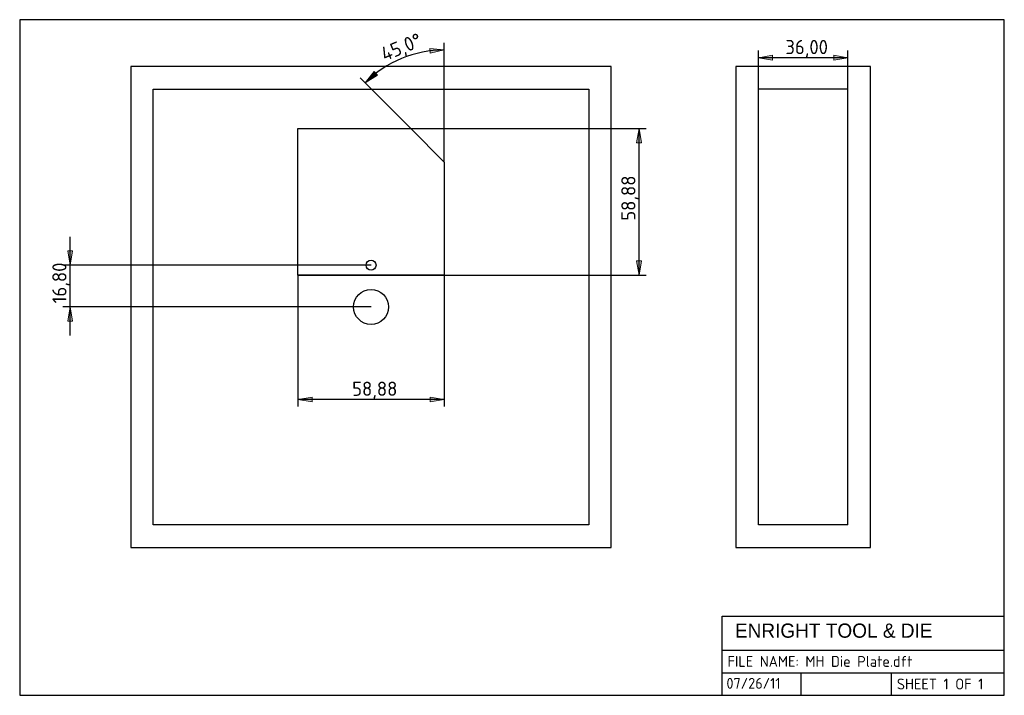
# Model space of a CAD drawing. Header units: inches. Extents: x 10 to 287, y 10 to 200.
import ezdxf
from ezdxf.enums import TextEntityAlignment as Align
from ezdxf.xclip import XClip

# ---------------------------------------------------------------- set-up
doc = ezdxf.new("R2010")
doc.units = ezdxf.units.IN
doc.header["$XCLIPFRAME"] = 2
for name, color, linetype in [('Default', 7, 'Continuous'), ('DV1_Default', 7, 'Continuous'), ('MH_DIE_PLATE', 7, 'Continuous')]:
    doc.layers.add(name, color=color, linetype=linetype)
doc.styles.add('SEACAD_seansi_ttfB', font='seansi.ttf', dxfattribs={"height": 0.2})
doc.styles.add('SEACAD_seiso_ttf', font='seiso.ttf', dxfattribs={"height": 0.2})

# ---------------------------------------------------------------- blocks, each defined once
blk = doc.blocks.new('SE')
at = {"layer": 'DV1_Default', "color": 7, "linetype": 'Continuous', "ltscale": 25.4}
blk.add_circle((108.84, 130.97), 1.4, dxfattribs=at)
at = {"layer": 'MH_DIE_PLATE', "color": 7, "linetype": 'Continuous', "ltscale": 25.4}
for p, q in [((47.59, 180.46), (170.09, 180.46)), ((47.59, 57.96), (47.59, 180.46)), ((170.09, 180.46), (170.09, 57.96)), ((88.24, 169.39), (120.05, 169.39)), ((88.24, 128.17), (88.24, 169.39)), ((120.05, 169.39), (129.46, 159.98)), ((129.46, 159.98), (129.46, 128.17)), ((129.46, 128.17), (88.24, 128.17)), ((170.09, 57.96), (47.59, 57.96))]:
    blk.add_line(p, q, dxfattribs=at)
blk.add_circle((108.84, 119.21), 4.9, dxfattribs=at)
blk = doc.blocks.new('SE1')
at = {"layer": 'MH_DIE_PLATE', "color": 7, "linetype": 'Continuous', "ltscale": 25.4}
for p, q in [((243.01, 180.46), (217.81, 180.46)), ((217.81, 57.96), (217.81, 180.46)), ((243.01, 57.96), (243.01, 180.46)), ((243.01, 57.96), (217.81, 57.96))]:
    blk.add_line(p, q, dxfattribs=at)
blk = doc.blocks.new('GDimGGroup')
at = {"layer": 'Default', "linetype": 'Continuous', "ltscale": 25.4}
for points in [[(23.51, 134.97), (24.17, 130.97), (24.84, 134.97)], [(23.51, 115.21), (24.84, 115.21), (24.17, 119.21)]]:
    blk.add_hatch(color=136, dxfattribs=at).paths.add_polyline_path(points)
at = {"layer": 'Default', "color": 7, "linetype": 'Continuous', "ltscale": 25.4}
for p, q in [((24.17, 111.21), (24.17, 138.97)), ((108.84, 130.97), (22.17, 130.97)), ((108.84, 119.21), (22.17, 119.21))]:
    blk.add_line(p, q, dxfattribs=at)
at = {"layer": 'Default', "color": 136, "linetype": 'Continuous', "lineweight": 20, "ltscale": 25.4}
for points in [[(23.51, 134.97), (24.17, 130.97), (24.84, 134.97), (23.51, 134.97)], [(23.51, 115.21), (24.17, 119.21), (24.84, 115.21), (23.51, 115.21)]]:
    blk.add_lwpolyline(points, close=True, dxfattribs=at)
at = {"layer": 'Default', "color": 7, "linetype": 'Continuous', "ltscale": 25.4, "style": 'SEACAD_seiso_ttf'}
blk.add_text('16,80', height=4, rotation=90, dxfattribs=at).set_placement((19.17, 120.23), align=Align.TOP_LEFT)
blk = doc.blocks.new('GDimGGroup1')
at = {"layer": 'Default', "linetype": 'Continuous', "ltscale": 25.4}
for points in [[(184.9, 165.39), (184.24, 169.39), (183.57, 165.39)], [(184.9, 132.17), (183.57, 132.17), (184.24, 128.17)]]:
    blk.add_hatch(color=136, dxfattribs=at).paths.add_polyline_path(points)
at = {"layer": 'Default', "color": 7, "linetype": 'Continuous', "ltscale": 25.4}
for p, q in [((88.24, 169.39), (186.24, 169.39)), ((184.24, 128.17), (184.24, 169.39)), ((88.24, 128.17), (186.24, 128.17))]:
    blk.add_line(p, q, dxfattribs=at)
at = {"layer": 'Default', "color": 136, "linetype": 'Continuous', "lineweight": 20, "ltscale": 25.4}
for points in [[(184.9, 165.39), (184.24, 169.39), (183.57, 165.39), (184.9, 165.39)], [(184.9, 132.17), (184.24, 128.17), (183.57, 132.17), (184.9, 132.17)]]:
    blk.add_lwpolyline(points, close=True, dxfattribs=at)
at = {"layer": 'Default', "color": 7, "linetype": 'Continuous', "ltscale": 25.4, "style": 'SEACAD_seiso_ttf'}
blk.add_text('58,88', height=4, rotation=90, dxfattribs=at).set_placement((179.24, 143.46), align=Align.TOP_LEFT)
blk = doc.blocks.new('GDimGGroup2')
at = {"layer": 'Default', "linetype": 'Continuous', "ltscale": 25.4}
for points in [[(125.51, 190.57), (129.46, 191.49), (125.42, 191.91)], [(109.74, 185.41), (107.18, 182.26), (110.62, 184.41)]]:
    blk.add_hatch(color=136, dxfattribs=at).paths.add_polyline_path(points)
at = {"layer": 'Default', "color": 7, "linetype": 'Continuous', "ltscale": 25.4}
for p, q in [((129.46, 159.98), (129.46, 193.49)), ((120.05, 169.39), (105.76, 183.68))]:
    blk.add_line(p, q, dxfattribs=at)
at = {"layer": 'Default', "color": 136, "linetype": 'Continuous', "lineweight": 20, "ltscale": 25.4}
for points in [[(125.51, 190.57), (129.46, 191.49), (125.42, 191.91), (125.51, 190.57)], [(109.74, 185.41), (107.18, 182.26), (110.62, 184.41), (109.74, 185.41)]]:
    blk.add_lwpolyline(points, close=True, dxfattribs=at)
at = {"layer": 'Default', "color": 7, "linetype": 'Continuous', "ltscale": 25.4}
blk.add_arc((129.46, 159.98), 31.51, 90, 135, dxfattribs=at)
at = {"layer": 'Default', "color": 7, "linetype": 'Continuous', "ltscale": 25.4, "style": 'SEACAD_seiso_ttf'}
blk.add_text('45,0°', height=4, rotation=22.5, dxfattribs=at).set_placement((111.16, 191.92), align=Align.TOP_LEFT)
blk = doc.blocks.new('GDimGGroup3')
at = {"layer": 'Default', "linetype": 'Continuous', "ltscale": 25.4}
for points in [[(92.24, 92.55), (92.24, 93.88), (88.24, 93.21)], [(125.46, 92.55), (129.46, 93.21), (125.46, 93.88)]]:
    blk.add_hatch(color=136, dxfattribs=at).paths.add_polyline_path(points)
at = {"layer": 'Default', "color": 7, "linetype": 'Continuous', "ltscale": 25.4}
for p, q in [((88.24, 128.17), (88.24, 91.21)), ((129.46, 128.17), (129.46, 91.21)), ((129.46, 93.21), (88.24, 93.21))]:
    blk.add_line(p, q, dxfattribs=at)
at = {"layer": 'Default', "color": 136, "linetype": 'Continuous', "lineweight": 20, "ltscale": 25.4}
for points in [[(92.24, 92.55), (88.24, 93.21), (92.24, 93.88), (92.24, 92.55)], [(125.46, 92.55), (129.46, 93.21), (125.46, 93.88), (125.46, 92.55)]]:
    blk.add_lwpolyline(points, close=True, dxfattribs=at)
at = {"layer": 'Default', "color": 7, "linetype": 'Continuous', "ltscale": 25.4, "style": 'SEACAD_seiso_ttf'}
blk.add_text('58,88', height=4, dxfattribs=at).set_placement((103.53, 98.21), align=Align.TOP_LEFT)
blk = doc.blocks.new('GDimGGroup4')
at = {"layer": 'Default', "linetype": 'Continuous', "ltscale": 25.4}
for points in [[(221.81, 189.98), (217.81, 189.31), (221.81, 188.64)], [(239.01, 189.98), (239.01, 188.64), (243.01, 189.31)]]:
    blk.add_hatch(color=136, dxfattribs=at).paths.add_polyline_path(points)
at = {"layer": 'Default', "color": 7, "linetype": 'Continuous', "ltscale": 25.4}
for p, q in [((217.81, 180.46), (217.81, 191.31)), ((243.01, 180.46), (243.01, 191.31)), ((243.01, 189.31), (217.81, 189.31))]:
    blk.add_line(p, q, dxfattribs=at)
at = {"layer": 'Default', "color": 136, "linetype": 'Continuous', "lineweight": 20, "ltscale": 25.4}
for points in [[(221.81, 189.98), (217.81, 189.31), (221.81, 188.64), (221.81, 189.98)], [(239.01, 189.98), (243.01, 189.31), (239.01, 188.64), (239.01, 189.98)]]:
    blk.add_lwpolyline(points, close=True, dxfattribs=at)
at = {"layer": 'Default', "color": 7, "linetype": 'Continuous', "ltscale": 25.4, "style": 'SEACAD_seiso_ttf'}
blk.add_text('36,00', height=4, dxfattribs=at).set_placement((225.41, 194.31), align=Align.TOP_LEFT)
blk = doc.blocks.new('SEANNOT_GROUP')
at = {"layer": 'Default', "color": 7, "linetype": 'Continuous', "ltscale": 25.4, "style": 'SEACAD_seiso_ttf'}
blk.add_text('07/26/11', height=3.048, dxfattribs=at).set_placement((208.82, 14.89), align=Align.TOP_LEFT)
blk = doc.blocks.new('SEANNOT_GROUP4')
at = {"layer": 'Default', "color": 7, "linetype": 'Continuous', "ltscale": 25.4, "style": 'SEACAD_seiso_ttf'}
blk.add_text('FILE NAME: MH Die Plate.dft', height=3.048, dxfattribs=at).set_placement((209.149, 21.049), align=Align.TOP_LEFT)
blk = doc.blocks.new('SEANNOT_GROUP5')
at = {"layer": 'Default', "color": 7, "linetype": 'Continuous', "ltscale": 25.4, "style": 'SEACAD_seiso_ttf'}
blk.add_text('SHEET 1 OF 1', height=3.048, dxfattribs=at).set_placement((256.774, 14.699), align=Align.TOP_LEFT)

msp = doc.modelspace()

# ---------------------------------------------------------------- linework, layer by layer
at = {"layer": 'Default', "color": 7, "linetype": 'Continuous', "ltscale": 25.4}
for p, q in [((287, 200), (10, 200)), ((10, 200), (10, 10)), ((287, 10), (287, 200)), ((207.62, 10), (207.62, 32.23)), ((207.62, 32.23), (287, 32.23)), ((207.62, 22.7), (287, 22.7)), ((207.62, 16.35), (287, 16.35)), ((229.85, 10), (229.85, 16.35)), ((255.25, 10), (255.25, 16.35)), ((10, 10), (287, 10))]:
    msp.add_line(p, q, dxfattribs=at)

# ---------------------------------------------------------------- block references
for name in ['GDimGGroup2', 'GDimGGroup4', 'GDimGGroup1', 'GDimGGroup', 'GDimGGroup3', 'SEANNOT_GROUP4', 'SEANNOT_GROUP', 'SEANNOT_GROUP5']:
    msp.add_blockref(name, (0, 0))
ref = msp.add_blockref('SE', (0, 0))
XClip(ref).set_block_clipping_path([(41.2443825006, 51.6104939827), (176.4443804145, 186.8104918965)])
ref = msp.add_blockref('SE1', (0, 0))
XClip(ref).set_block_clipping_path([(211.4610602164, 51.6104939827), (249.3610591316, 186.8104918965)])

# ---------------------------------------------------------------- texts
at = {"layer": 'Default', "color": 7, "linetype": 'Continuous', "ltscale": 25.4, "style": 'SEACAD_seansi_ttfB'}
msp.add_text('ENRIGHT TOOL & DIE', height=4, dxfattribs=at).set_placement((211.22, 30.19), align=Align.TOP_LEFT)

doc.saveas('drawing.dxf')
